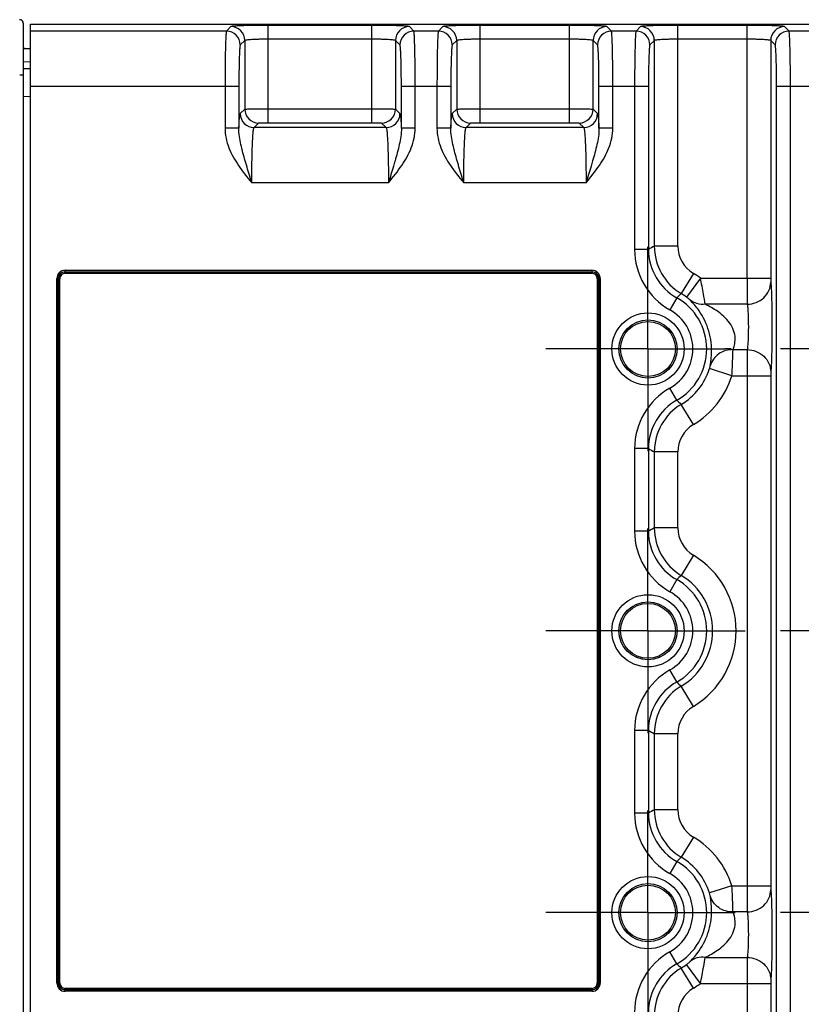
# Model space of a CAD drawing. Header units: inches. Extents: x 0 to 34, y 0 to 22.
# Tile 70 of 133: x 12.5 to 14.7, y 3.9 to 6.6. Entities that reach past the tile are written whole.
import ezdxf

# ---------------------------------------------------------------- set-up
doc = ezdxf.new("R2010")
doc.units = ezdxf.units.IN
doc.header["$LTSCALE"] = 1.87
doc.header["$MEASUREMENT"] = 0
doc.linetypes.add('CENTER', pattern=[0.6, 0.375, -0.075, 0.075, -0.075])
doc.layers.get('0').update_dxf_attribs({"linetype": 'CONTINUOUS'})
doc.layers.add('02___PRT_ALL_AXES', color=7, linetype='CONTINUOUS')
doc.layers.add('DIMENSIONS', color=7, linetype='CONTINUOUS')
doc.styles.get("Standard").update_dxf_attribs({"font": 'txt', "width": 0.8})
doc.dimstyles.new('DIMSTYLE_2', dxfattribs={"dimtxt": 0.125, "dimasz": 0.18, "dimexe": 0.125, "dimexo": 0.0625, "dimgap": 0.0625, "dimtad": 0, "dimtih": 1, "dimtoh": 1, "dimzin": 4, "dimdsep": 46, "dimtxsty": 'STANDARD', "dimblk": '_FILLED', "dimblk1": '_FILLED', "dimblk2": '_FILLED', "dimcen": 0.09, "dimadec": 0, "dimazin": 0, "dimtp": 0.01, "dimtm": 0.01, "dimtfac": 1, "dimtofl": 0, "dimtmove": 0, "dimatfit": 3, "dimldrblk": '_FILLED', "dimfxl": 1, "dimtolj": 1, "dimtzin": 4, "dimarcsym": 0})

# ---------------------------------------------------------------- blocks, each defined once
blk = doc.blocks.new('_FILLED')
at = {"color": 0, "linetype": 'BYBLOCK'}
blk.add_solid([(0, 0), (-1, 0.174), (-1, -0.174)], dxfattribs=at)
blk = doc.blocks.new('*D14')
at = {"layer": 'DIMENSIONS', "color": 2, "linetype": 'CONTINUOUS'}
for p, q in [((11.3967, 4.6922), (11.3967, 0.8057)), ((24.3428, 3.2182), (24.3428, 0.8057)), ((11.3967, 0.9307), (17.1448, 0.9307)), ((24.3428, 0.9307), (18.5948, 0.9307))]:
    blk.add_line(p, q, dxfattribs=at)
at = {"layer": 'DIMENSIONS', "color": 2, "linetype": 'CONTINUOUS', "xscale": 0.18, "yscale": 0.18, "zscale": 0.18, "rotation": 180}
blk.add_blockref('_FILLED', (11.3967, 0.9307), dxfattribs=at)
at = {"layer": 'DIMENSIONS', "color": 2, "linetype": 'CONTINUOUS', "xscale": 0.18, "yscale": 0.18, "zscale": 0.18}
blk.add_blockref('_FILLED', (24.3428, 0.9307), dxfattribs=at)
at = {"layer": 'DIMENSIONS', "color": 2, "linetype": 'CONTINUOUS', "insert": (17.8698, 0.9932), "char_height": 0.125, "width": 1.325, "attachment_point": 2, "line_spacing_factor": 0.9}
blk.add_mtext('12.95{\\Ftxt.shx;\\W1.000000;\\H0.125000; }[328.8]', dxfattribs=at)

msp = doc.modelspace()

# ---------------------------------------------------------------- linework, layer by layer
at = {"color": 7, "linetype": 'CONTINUOUS'}
for p, q in [((12.5345, 6.64), (12.5345, 3.1914)), ((12.5547, 3.1931), (12.5547, 6.6373)), ((12.5547, 6.6373), (24.2326, 6.6373)), ((13.1239, 6.6302), (13.1112, 6.6175)), ((13.2301, 6.3575), (13.2301, 6.6338)), ((13.5242, 6.6338), (13.2301, 6.6338)), ((13.5242, 6.3575), (13.5242, 6.6338)), ((13.6432, 6.6175), (13.6305, 6.6302)), ((13.7257, 6.6302), (13.7129, 6.6175)), ((13.8319, 6.3575), (13.8319, 6.6338)), ((14.0853, 6.6338), (13.8319, 6.6338)), ((14.0853, 6.3575), (14.0853, 6.6338)), ((14.2042, 6.6175), (14.1915, 6.6302)), ((14.2867, 6.6302), (14.274, 6.6175)), ((14.3929, 6.0074), (14.3929, 6.6338)), ((14.5894, 6.6338), (14.3929, 6.6338)), ((14.5894, 5.9164), (14.5894, 6.6338)), ((14.7084, 6.6175), (14.6957, 6.6302)), ((13.1112, 6.6175), (12.5547, 6.6175)), ((13.7129, 6.6175), (13.6432, 6.6175)), ((14.274, 6.6175), (14.2042, 6.6175)), ((14.7781, 6.6175), (14.7084, 6.6175)), ((13.1633, 6.5909), (13.1505, 6.5781)), ((13.1633, 6.5909), (13.1633, 6.3959)), ((13.5242, 6.5945), (13.2301, 6.5945)), ((13.5911, 6.5909), (13.5911, 6.3959)), ((13.6039, 6.5781), (13.5911, 6.5909)), ((13.765, 6.5909), (13.7523, 6.5781)), ((13.765, 6.5909), (13.765, 6.3959)), ((14.0853, 6.5945), (13.8319, 6.5945)), ((14.1522, 6.3959), (14.1522, 6.5909)), ((14.1649, 6.5781), (14.1522, 6.5909)), ((14.3261, 6.5909), (14.3133, 6.5781)), ((14.3261, 6.0074), (14.3261, 6.5909)), ((14.5894, 6.5945), (14.3929, 6.5945)), ((14.6563, 6.5909), (14.6563, 5.9164)), ((14.6691, 6.5781), (14.6563, 6.5909)), ((12.5345, 6.5677), (12.5547, 6.5677)), ((12.5345, 6.5312), (12.5547, 6.5306)), ((12.5345, 6.4924), (12.5243, 6.4924)), ((12.5345, 6.5115), (12.5547, 6.511)), ((13.1465, 6.4601), (12.5547, 6.4601)), ((13.1072, 6.4601), (13.1072, 6.3419)), ((13.1465, 6.4601), (13.1465, 6.3418)), ((13.6079, 6.3418), (13.6079, 6.4601)), ((13.7483, 6.4601), (13.6079, 6.4601)), ((13.6472, 6.3418), (13.6472, 6.4601)), ((13.709, 6.4601), (13.709, 6.3419)), ((13.7483, 6.4601), (13.7483, 6.3418)), ((14.1689, 6.3418), (14.1689, 6.4601)), ((14.3093, 6.4601), (14.1689, 6.4601)), ((14.2082, 6.3418), (14.2082, 6.4601)), ((14.27, 6.4601), (14.27, 5.9977)), ((14.3093, 6.4601), (14.3093, 5.9977)), ((14.673, 3.3703), (14.673, 6.4601)), ((14.8135, 6.4601), (14.673, 6.4601)), ((14.7124, 3.3703), (14.7124, 6.4601)), ((12.5345, 6.4328), (12.5547, 6.4322)), ((13.1505, 6.3832), (13.1633, 6.3959)), ((13.2301, 6.3969), (13.5242, 6.3969)), ((13.5911, 6.3959), (13.6039, 6.3832)), ((13.7523, 6.3832), (13.765, 6.3959)), ((13.8319, 6.3969), (14.0853, 6.3969)), ((14.1522, 6.3959), (14.1649, 6.3832)), ((13.1899, 6.3439), (13.2026, 6.3566)), ((13.2301, 6.3575), (13.5242, 6.3575)), ((13.5518, 6.3566), (13.5645, 6.3439)), ((13.7916, 6.3439), (13.8044, 6.3566)), ((13.8319, 6.3575), (14.0853, 6.3575)), ((14.1128, 6.3566), (14.1256, 6.3439)), ((13.1465, 6.3418), (13.1072, 6.3418)), ((13.5645, 6.3439), (13.1899, 6.3439)), ((13.6472, 6.3418), (13.6079, 6.3418)), ((13.7483, 6.3418), (13.709, 6.3418)), ((14.1256, 6.3439), (13.7916, 6.3439)), ((14.2082, 6.3418), (14.1689, 6.3418)), ((13.5712, 6.1865), (13.1832, 6.1865)), ((14.1322, 6.1865), (13.785, 6.1865)), ((14.3093, 5.9977), (14.27, 5.9977)), ((14.3929, 6.0074), (14.3261, 6.0074)), ((12.6533, 5.9346), (12.6533, 5.9385)), ((12.6533, 5.9385), (14.1489, 5.9385)), ((12.6533, 5.9346), (12.6539, 5.934)), ((12.6533, 5.9346), (14.1489, 5.9346)), ((12.6539, 5.9301), (12.6539, 5.934)), ((12.6539, 5.934), (14.1483, 5.934)), ((12.6539, 5.9301), (14.1483, 5.9301)), ((14.1489, 5.9346), (14.1483, 5.934)), ((14.1483, 5.934), (14.1483, 5.9301)), ((14.1489, 5.9385), (14.1489, 5.9346)), ((14.4369, 5.9298), (14.4024, 5.8724)), ((12.6298, 3.9154), (12.6298, 5.915)), ((12.6298, 5.915), (12.6337, 5.915)), ((12.6337, 3.9154), (12.6337, 5.915)), ((12.6337, 5.915), (12.6343, 5.9144)), ((12.6343, 3.916), (12.6343, 5.9144)), ((12.6343, 5.9144), (12.6382, 5.9144)), ((12.6382, 3.916), (12.6382, 5.9144)), ((14.164, 5.9144), (14.164, 3.916)), ((14.164, 5.9144), (14.1679, 5.9144)), ((14.1685, 5.915), (14.1679, 5.9144)), ((14.1679, 5.9144), (14.1679, 3.916)), ((14.1685, 5.915), (14.1685, 3.9154)), ((14.1685, 5.915), (14.1724, 5.915)), ((14.1724, 5.915), (14.1724, 3.9154)), ((14.4569, 5.9164), (14.4171, 5.8626)), ((14.4569, 5.9164), (14.6563, 5.9164)), ((14.3896, 5.8605), (14.3704, 5.8262)), ((14.5897, 5.8421), (14.4704, 5.8421)), ((14.5494, 5.7133), (14.5897, 5.7133)), ((14.5897, 5.7133), (14.5894, 5.639)), ((14.5464, 5.639), (14.4827, 5.6594)), ((14.6566, 5.6501), (14.6563, 5.639)), ((14.5464, 5.639), (14.6563, 5.639)), ((14.5894, 5.639), (14.5894, 4.1914)), ((14.6563, 5.639), (14.6563, 4.1914)), ((14.3896, 5.5699), (14.3704, 5.6042)), ((14.4369, 5.5006), (14.4024, 5.558)), ((14.27, 5.4326), (14.27, 5.1977)), ((14.3093, 5.4326), (14.27, 5.4326)), ((14.3093, 5.4326), (14.3093, 5.1977)), ((14.3261, 5.2074), (14.3261, 5.423)), ((14.3929, 5.423), (14.3261, 5.423)), ((14.3929, 5.2074), (14.3929, 5.423)), ((14.3929, 5.2074), (14.3261, 5.2074)), ((14.3093, 5.1977), (14.27, 5.1977)), ((14.4369, 5.1298), (14.4024, 5.0724)), ((14.3896, 5.0605), (14.3704, 5.0262)), ((14.3896, 4.7699), (14.3704, 4.8042)), ((14.4369, 4.7006), (14.4024, 4.758)), ((14.27, 4.6326), (14.27, 4.3977)), ((14.3093, 4.6326), (14.27, 4.6326)), ((14.3093, 4.6326), (14.3093, 4.3977)), ((14.3261, 4.4074), (14.3261, 4.623)), ((14.3929, 4.623), (14.3261, 4.623)), ((14.3929, 4.4074), (14.3929, 4.623)), ((14.3093, 4.3977), (14.27, 4.3977)), ((14.3929, 4.4074), (14.3261, 4.4074)), ((14.4369, 4.3298), (14.4024, 4.2724)), ((14.3896, 4.2605), (14.3704, 4.2262)), ((14.5464, 4.1914), (14.4827, 4.171)), ((14.5464, 4.1914), (14.6563, 4.1914)), ((14.5897, 4.1171), (14.5494, 4.1171)), ((14.3896, 3.9699), (14.3704, 4.0042)), ((14.4704, 3.9883), (14.5897, 3.9883)), ((14.5897, 3.9883), (14.5894, 3.914)), ((14.4369, 3.9006), (14.4024, 3.958)), ((14.4569, 3.914), (14.4171, 3.9678)), ((12.6337, 3.9154), (12.6298, 3.9154)), ((12.6337, 3.9154), (12.6343, 3.916)), ((12.6382, 3.916), (12.6343, 3.916)), ((14.1679, 3.916), (14.164, 3.916)), ((14.1685, 3.9154), (14.1679, 3.916)), ((14.1724, 3.9154), (14.1685, 3.9154)), ((14.4569, 3.914), (14.6563, 3.914)), ((14.5894, 3.914), (14.5894, 3.1966)), ((14.6566, 3.9251), (14.6563, 3.914)), ((14.6563, 3.914), (14.6563, 3.2395)), ((12.6533, 3.8958), (12.6539, 3.8964)), ((12.6533, 3.8919), (12.6533, 3.8958)), ((14.1489, 3.8958), (12.6533, 3.8958)), ((14.1489, 3.8919), (12.6533, 3.8919)), ((12.6539, 3.8964), (12.6539, 3.9003)), ((14.1483, 3.9003), (12.6539, 3.9003)), ((14.1483, 3.8964), (12.6539, 3.8964)), ((14.1483, 3.9003), (14.1483, 3.8964)), ((14.1489, 3.8958), (14.1483, 3.8964)), ((14.1489, 3.8958), (14.1489, 3.8919))]:
    msp.add_line(p, q, dxfattribs=at)
for centre, radius in [((14.308, 5.7152), 0.1025), ((14.308, 5.7152), 0.0824), ((14.308, 5.7152), 0.0779), ((14.308, 4.9152), 0.1025), ((14.308, 4.9152), 0.0824), ((14.308, 4.9152), 0.0779), ((14.308, 4.1152), 0.1025), ((14.308, 4.1152), 0.0824), ((14.308, 4.1152), 0.0779)]:
    msp.add_circle(centre, radius, dxfattribs=at)
for centre, radius, start, end in [((12.5247, 6.64), 0.00984, 360, 95.2162), ((12.5247, 6.64), 0.00984, 0.0145, 91.9995), ((13.1239, 6.5908), 0.0394, 0.0842, 89.9158), ((13.6305, 6.5908), 0.0394, 90.0842, 179.9158), ((13.7256, 6.5908), 0.0394, 0.0842, 89.9158), ((14.1916, 6.5908), 0.0394, 90.0842, 179.9158), ((14.2866, 6.5908), 0.0394, 0.0842, 89.9158), ((14.6957, 6.5908), 0.0394, 90.0842, 179.9158), ((13.1111, 6.5781), 0.0394, 0.0842, 89.9158), ((13.6433, 6.5781), 0.0394, 90.0842, 179.9158), ((13.7129, 6.5781), 0.0394, 0.0842, 89.9158), ((14.2043, 6.5781), 0.0394, 90.0842, 179.9158), ((14.2739, 6.5781), 0.0394, 0.0842, 89.9158), ((14.7085, 6.5781), 0.0394, 90.0842, 179.9158), ((12.5414, 6.5756), 0.00787, 207.3556, 269.9989), ((13.1899, 6.3833), 0.0394, 180.0842, 269.9158), ((13.2027, 6.396), 0.0394, 180.0842, 269.9158), ((13.5517, 6.396), 0.0394, 270.0842, 359.9158), ((13.5645, 6.3833), 0.0394, 270.0842, 359.9158), ((13.7917, 6.3833), 0.0394, 180.0842, 269.9158), ((13.8044, 6.396), 0.0394, 180.0842, 269.9158), ((14.1128, 6.396), 0.0394, 270.0842, 359.9158), ((14.1255, 6.3833), 0.0394, 270.0842, 359.9158), ((14.4667, 5.9977), 0.1967, 179.9999, 240.6759), ((14.9822, 4.8476), 1.3325, 119.4974, 120.327), ((14.4667, 5.9977), 0.1573, 179.9862, 240.6943), ((14.4835, 6.0074), 0.1575, 180.0164, 239.0002), ((14.4834, 6.0074), 0.0905, 180.0021, 239.0145), ((12.6539, 5.9144), 0.0196, 90.033, 179.967), ((14.1483, 5.9144), 0.0196, 0.033, 89.967), ((14.308, 5.7152), 0.2503, 53.5019, 59.0166), ((14.7659, 5.4702), 0.5421, 132.107, 133.9533), ((14.308, 5.7152), 0.1834, 53.5019, 59.0166), ((14.308, 5.7152), 0.1667, 299.3294, 60.6706), ((14.308, 5.7152), 0.1273, 299.3242, 60.6758), ((14.308, 5.7152), 0.1834, 300.9834, 342.2742), ((14.308, 5.7152), 0.2503, 300.9834, 342.2742), ((14.4667, 5.4326), 0.1967, 119.3241, 180.0001), ((14.4667, 5.4327), 0.1573, 119.3057, 180.0136), ((14.7659, 5.9602), 0.5421, 226.0473, 227.8936), ((14.4835, 5.423), 0.1575, 120.9998, 179.9836), ((14.4834, 5.423), 0.0905, 120.9855, 179.9979), ((14.9822, 6.5828), 1.3326, 239.6717, 240.5013), ((14.9822, 4.0476), 1.3325, 119.4974, 120.327), ((14.4835, 5.2074), 0.1575, 180.0164, 239.0002), ((14.4834, 5.2074), 0.0905, 180.0021, 239.0145), ((14.4667, 5.1977), 0.1967, 179.9999, 240.6759), ((14.4667, 5.1977), 0.1573, 179.9862, 240.6943), ((14.308, 4.9152), 0.2503, 300.9834, 59.0166), ((14.7659, 4.6702), 0.5421, 132.107, 133.9533), ((14.308, 4.9152), 0.1667, 299.3293, 60.6706), ((14.308, 4.9152), 0.1834, 300.9834, 59.0166), ((14.308, 4.9152), 0.1273, 299.3242, 60.6758), ((14.4667, 4.6326), 0.1967, 119.3241, 180.0001), ((14.4667, 4.6327), 0.1573, 119.3057, 180.0136), ((14.4835, 4.623), 0.1575, 120.9998, 179.9836), ((14.7659, 5.1602), 0.5421, 226.0474, 227.8937), ((14.4834, 4.623), 0.0905, 120.9855, 179.9979), ((14.9822, 5.7828), 1.3326, 239.6717, 240.5013), ((14.4667, 4.3977), 0.1967, 179.9999, 240.6759), ((14.9822, 3.2476), 1.3325, 119.4974, 120.327), ((14.4667, 4.3977), 0.1573, 179.9862, 240.6943), ((14.4835, 4.4074), 0.1575, 180.0164, 239.0002), ((14.4834, 4.4074), 0.0905, 180.0021, 239.0145), ((14.308, 4.1152), 0.2503, 17.7258, 59.0166), ((14.7659, 3.8702), 0.5421, 132.107, 133.9533), ((14.308, 4.1152), 0.1667, 299.3293, 60.6706), ((14.308, 4.1152), 0.1834, 17.7258, 59.0166), ((14.308, 4.1152), 0.1273, 299.3242, 60.6758), ((14.4667, 3.8327), 0.1967, 119.3241, 180.0001), ((14.4667, 3.8327), 0.1573, 119.3057, 180.0136), ((14.7659, 4.3602), 0.5421, 226.0474, 227.8937), ((14.4835, 3.823), 0.1575, 120.9998, 179.9836), ((14.308, 4.1152), 0.1834, 300.9834, 306.4981), ((12.6539, 3.916), 0.0196, 180.033, 269.967), ((14.1483, 3.916), 0.0196, 270.033, 359.967), ((14.308, 4.1152), 0.2503, 300.9834, 306.4981), ((14.4834, 3.823), 0.0905, 120.9855, 179.9979)]:
    msp.add_arc(centre, radius, start, end, dxfattribs=at)
for points, knots in [([(13.2301, 6.6338), (13.2169, 6.6338), (13.1976, 6.6337), (13.173, 6.6332), (13.1572, 6.6328), (13.1441, 6.6323), (13.1351, 6.6318), (13.1297, 6.6313), (13.1269, 6.631), (13.1251, 6.6307), (13.1241, 6.6304), (13.1239, 6.6302)], [0, 0, 0, 0, 0.374122, 0.54397, 0.693878, 0.818356, 0.91286, 0.947756, 0.973994, 0.99138, 1, 1, 1, 1]), ([(13.6305, 6.6302), (13.6303, 6.6304), (13.6293, 6.6307), (13.6275, 6.631), (13.6247, 6.6313), (13.6193, 6.6318), (13.6103, 6.6323), (13.5972, 6.6328), (13.5814, 6.6332), (13.5568, 6.6337), (13.5375, 6.6338), (13.5242, 6.6338)], [0, 0, 0, 0, 0.008597, 0.025964, 0.052179, 0.087061, 0.18149, 0.305911, 0.455827, 0.625676, 1, 1, 1, 1]), ([(13.8319, 6.6338), (13.8186, 6.6338), (13.7994, 6.6337), (13.7747, 6.6332), (13.759, 6.6328), (13.7459, 6.6323), (13.7369, 6.6318), (13.7314, 6.6313), (13.7286, 6.631), (13.7269, 6.6307), (13.7259, 6.6304), (13.7257, 6.6302)], [0, 0, 0, 0, 0.374122, 0.54397, 0.693878, 0.818356, 0.91286, 0.947756, 0.973994, 0.99138, 1, 1, 1, 1]), ([(14.1915, 6.6302), (14.1913, 6.6304), (14.1903, 6.6307), (14.1886, 6.631), (14.1858, 6.6313), (14.1803, 6.6318), (14.1713, 6.6323), (14.1582, 6.6328), (14.1425, 6.6332), (14.1179, 6.6337), (14.0985, 6.6338), (14.0853, 6.6338)], [0, 0, 0, 0, 0.008601, 0.025965, 0.052176, 0.087056, 0.181487, 0.305912, 0.455831, 0.62568, 1, 1, 1, 1]), ([(14.3929, 6.6338), (14.3797, 6.6338), (14.3604, 6.6337), (14.3358, 6.6332), (14.32, 6.6328), (14.3069, 6.6323), (14.2979, 6.6318), (14.2925, 6.6313), (14.2897, 6.631), (14.2879, 6.6307), (14.2869, 6.6304), (14.2867, 6.6302)], [0, 0, 0, 0, 0.374119, 0.543968, 0.693877, 0.818356, 0.912859, 0.947756, 0.973996, 0.991383, 1, 1, 1, 1]), ([(14.6957, 6.6302), (14.6955, 6.6304), (14.6945, 6.6307), (14.6927, 6.631), (14.6899, 6.6313), (14.6844, 6.6318), (14.6754, 6.6323), (14.6624, 6.6328), (14.6466, 6.6332), (14.622, 6.6337), (14.6027, 6.6338), (14.5894, 6.6338)], [0, 0, 0, 0, 0.008597, 0.025964, 0.052179, 0.087061, 0.18149, 0.305911, 0.455827, 0.625676, 1, 1, 1, 1]), ([(13.1112, 6.6175), (13.1109, 6.6171), (13.1107, 6.6157), (13.1103, 6.6131), (13.11, 6.609), (13.1094, 6.6008), (13.1089, 6.5875), (13.1083, 6.5682), (13.1078, 6.5448), (13.1073, 6.5084), (13.1072, 6.4798), (13.1072, 6.4601)], [0, 0, 0, 0, 0.008329, 0.02557, 0.051712, 0.086556, 0.180988, 0.305477, 0.455483, 0.625443, 1, 1, 1, 1]), ([(13.6472, 6.4601), (13.6472, 6.4798), (13.6471, 6.5084), (13.6466, 6.5448), (13.6461, 6.5682), (13.6455, 6.5875), (13.645, 6.6008), (13.6444, 6.609), (13.6441, 6.6131), (13.6437, 6.6157), (13.6435, 6.6171), (13.6432, 6.6175)], [0, 0, 0, 0, 0.374557, 0.544517, 0.694523, 0.819012, 0.913444, 0.948288, 0.97443, 0.991671, 1, 1, 1, 1]), ([(13.7129, 6.6175), (13.7127, 6.6171), (13.7125, 6.6157), (13.7121, 6.6131), (13.7117, 6.609), (13.7112, 6.6008), (13.7106, 6.5875), (13.71, 6.5682), (13.7096, 6.5448), (13.7091, 6.5084), (13.709, 6.4798), (13.709, 6.4601)], [0, 0, 0, 0, 0.008329, 0.02557, 0.051712, 0.086556, 0.180988, 0.305477, 0.455483, 0.625443, 1, 1, 1, 1]), ([(14.2082, 6.4601), (14.2082, 6.4798), (14.2081, 6.5084), (14.2076, 6.5448), (14.2071, 6.5682), (14.2066, 6.5875), (14.206, 6.6008), (14.2055, 6.609), (14.2051, 6.6131), (14.2047, 6.6157), (14.2045, 6.6171), (14.2042, 6.6175)], [0, 0, 0, 0, 0.374557, 0.544517, 0.694523, 0.819012, 0.913444, 0.948288, 0.97443, 0.991671, 1, 1, 1, 1]), ([(14.274, 6.6175), (14.2737, 6.6171), (14.2735, 6.6157), (14.2731, 6.6131), (14.2728, 6.609), (14.2722, 6.6008), (14.2717, 6.5875), (14.2711, 6.5682), (14.2706, 6.5448), (14.2701, 6.5084), (14.27, 6.4798), (14.27, 6.4601)], [0, 0, 0, 0, 0.008329, 0.02557, 0.051712, 0.086556, 0.180988, 0.305477, 0.455483, 0.625443, 1, 1, 1, 1]), ([(14.7124, 6.4601), (14.7124, 6.4798), (14.7123, 6.5084), (14.7118, 6.5448), (14.7113, 6.5682), (14.7107, 6.5875), (14.7102, 6.6008), (14.7096, 6.609), (14.7093, 6.6131), (14.7089, 6.6157), (14.7087, 6.6171), (14.7084, 6.6175)], [0, 0, 0, 0, 0.374557, 0.544517, 0.694523, 0.819012, 0.913444, 0.948288, 0.97443, 0.991671, 1, 1, 1, 1]), ([(13.1505, 6.5781), (13.1503, 6.5779), (13.15, 6.5768), (13.1496, 6.5749), (13.1493, 6.5718), (13.1488, 6.5657), (13.1482, 6.5557), (13.1476, 6.5411), (13.1472, 6.5236), (13.1467, 6.4963), (13.1465, 6.4748), (13.1465, 6.4601)], [0, 0, 0, 0, 0.008604, 0.025967, 0.052176, 0.087054, 0.181481, 0.305903, 0.455824, 0.625684, 1, 1, 1, 1]), ([(13.2301, 6.5945), (13.2218, 6.5945), (13.2096, 6.5943), (13.1941, 6.5939), (13.1842, 6.5935), (13.176, 6.5929), (13.1696, 6.5924), (13.1659, 6.5917), (13.1636, 6.5914), (13.1633, 6.5909)], [0, 0, 0, 0, 0.373457, 0.543002, 0.692656, 0.816976, 0.91149, 0.972936, 1, 1, 1, 1]), ([(13.5911, 6.5909), (13.5908, 6.5914), (13.5885, 6.5917), (13.5848, 6.5924), (13.5784, 6.5929), (13.5702, 6.5935), (13.5603, 6.5939), (13.5448, 6.5943), (13.5326, 6.5945), (13.5242, 6.5945)], [0, 0, 0, 0, 0.027052, 0.088466, 0.182908, 0.307182, 0.456838, 0.626375, 1, 1, 1, 1]), ([(13.6079, 6.4601), (13.6079, 6.4748), (13.6077, 6.4963), (13.6072, 6.5236), (13.6068, 6.5411), (13.6062, 6.5557), (13.6056, 6.5657), (13.6051, 6.5718), (13.6047, 6.5749), (13.6044, 6.5768), (13.6041, 6.5779), (13.6039, 6.5781)], [0, 0, 0, 0, 0.374316, 0.544176, 0.694097, 0.818519, 0.912946, 0.947824, 0.974033, 0.991396, 1, 1, 1, 1]), ([(13.7523, 6.5781), (13.752, 6.5779), (13.7518, 6.5768), (13.7514, 6.5749), (13.7511, 6.5718), (13.7505, 6.5657), (13.75, 6.5557), (13.7494, 6.5411), (13.7489, 6.5236), (13.7484, 6.4963), (13.7483, 6.4748), (13.7483, 6.4601)], [0, 0, 0, 0, 0.008604, 0.025967, 0.052176, 0.087054, 0.181481, 0.305903, 0.455824, 0.625684, 1, 1, 1, 1]), ([(13.8319, 6.5945), (13.8236, 6.5945), (13.8114, 6.5943), (13.7959, 6.5939), (13.786, 6.5935), (13.7778, 6.5929), (13.7714, 6.5924), (13.7676, 6.5917), (13.7654, 6.5914), (13.765, 6.5909)], [0, 0, 0, 0, 0.373457, 0.543002, 0.692656, 0.816976, 0.91149, 0.972936, 1, 1, 1, 1]), ([(14.1522, 6.5909), (14.1518, 6.5914), (14.1496, 6.5917), (14.1458, 6.5924), (14.1394, 6.5929), (14.1312, 6.5935), (14.1213, 6.5939), (14.1058, 6.5943), (14.0936, 6.5945), (14.0853, 6.5945)], [0, 0, 0, 0, 0.027094, 0.088542, 0.182996, 0.307268, 0.45691, 0.626425, 1, 1, 1, 1]), ([(14.1689, 6.4601), (14.1689, 6.4748), (14.1687, 6.4963), (14.1683, 6.5236), (14.1678, 6.5411), (14.1672, 6.5557), (14.1667, 6.5657), (14.1661, 6.5718), (14.1658, 6.5749), (14.1654, 6.5768), (14.1651, 6.5779), (14.1649, 6.5781)], [0, 0, 0, 0, 0.374316, 0.544176, 0.694097, 0.818519, 0.912946, 0.947824, 0.974033, 0.991396, 1, 1, 1, 1]), ([(14.3133, 6.5781), (14.3131, 6.5779), (14.3128, 6.5768), (14.3124, 6.5749), (14.3121, 6.5718), (14.3116, 6.5657), (14.311, 6.5557), (14.3104, 6.5411), (14.3099, 6.5236), (14.3095, 6.4963), (14.3093, 6.4748), (14.3093, 6.4601)], [0, 0, 0, 0, 0.008604, 0.025967, 0.052176, 0.087054, 0.181481, 0.305903, 0.455824, 0.625684, 1, 1, 1, 1]), ([(14.3929, 6.5945), (14.3846, 6.5945), (14.3724, 6.5943), (14.3569, 6.5939), (14.347, 6.5935), (14.3388, 6.5929), (14.3324, 6.5924), (14.3287, 6.5917), (14.3264, 6.5914), (14.3261, 6.5909)], [0, 0, 0, 0, 0.373447, 0.54299, 0.692643, 0.816964, 0.91148, 0.97293, 1, 1, 1, 1]), ([(14.6563, 6.5909), (14.656, 6.5914), (14.6537, 6.5917), (14.6499, 6.5924), (14.6436, 6.5929), (14.6354, 6.5935), (14.6254, 6.5939), (14.61, 6.5943), (14.5978, 6.5945), (14.5894, 6.5945)], [0, 0, 0, 0, 0.027052, 0.088466, 0.182908, 0.307182, 0.456838, 0.626375, 1, 1, 1, 1]), ([(14.673, 6.4601), (14.673, 6.4748), (14.6729, 6.4963), (14.6724, 6.5236), (14.672, 6.5411), (14.6714, 6.5557), (14.6708, 6.5657), (14.6703, 6.5718), (14.6699, 6.5749), (14.6695, 6.5768), (14.6693, 6.5779), (14.6691, 6.5781)], [0, 0, 0, 0, 0.374316, 0.544176, 0.694097, 0.818519, 0.912946, 0.947824, 0.974033, 0.991396, 1, 1, 1, 1]), ([(13.1465, 6.3418), (13.1468, 6.3475), (13.1473, 6.3574), (13.1481, 6.3689), (13.1489, 6.3758), (13.1493, 6.3794), (13.1498, 6.3817), (13.1502, 6.3829), (13.1505, 6.3832)], [0, 0, 0, 0, 0.40729, 0.713913, 0.826904, 0.912248, 0.969742, 1, 1, 1, 1]), ([(13.1633, 6.3959), (13.1638, 6.3962), (13.1658, 6.3961), (13.1697, 6.3964), (13.176, 6.3965), (13.1842, 6.3966), (13.1941, 6.3967), (13.2096, 6.3968), (13.2218, 6.3969), (13.2301, 6.3969)], [0, 0, 0, 0, 0.025178, 0.086088, 0.180525, 0.305098, 0.455137, 0.625205, 1, 1, 1, 1]), ([(13.5242, 6.3969), (13.5326, 6.3969), (13.5448, 6.3968), (13.5603, 6.3967), (13.5702, 6.3966), (13.5784, 6.3965), (13.5847, 6.3964), (13.5886, 6.3961), (13.5906, 6.3962), (13.5911, 6.3959)], [0, 0, 0, 0, 0.374787, 0.544852, 0.694889, 0.819464, 0.913907, 0.974805, 1, 1, 1, 1]), ([(13.6039, 6.3832), (13.6042, 6.3829), (13.6045, 6.3817), (13.6051, 6.3794), (13.6055, 6.3758), (13.6063, 6.3689), (13.6071, 6.3574), (13.6076, 6.3475), (13.6079, 6.3418)], [0, 0, 0, 0, 0.030252, 0.08773, 0.173027, 0.28595, 0.592609, 1, 1, 1, 1]), ([(13.7483, 6.3418), (13.7486, 6.3475), (13.7491, 6.3574), (13.7499, 6.3689), (13.7506, 6.3758), (13.7511, 6.3794), (13.7516, 6.3817), (13.752, 6.3829), (13.7523, 6.3832)], [0, 0, 0, 0, 0.40729, 0.713913, 0.826904, 0.912248, 0.969742, 1, 1, 1, 1]), ([(13.765, 6.3959), (13.7655, 6.3962), (13.7675, 6.3961), (13.7715, 6.3964), (13.7778, 6.3965), (13.786, 6.3966), (13.7959, 6.3967), (13.8114, 6.3968), (13.8236, 6.3969), (13.8319, 6.3969)], [0, 0, 0, 0, 0.025178, 0.086088, 0.180525, 0.305098, 0.455137, 0.625205, 1, 1, 1, 1]), ([(14.0853, 6.3969), (14.0936, 6.3969), (14.1058, 6.3968), (14.1213, 6.3967), (14.1312, 6.3966), (14.1394, 6.3965), (14.1457, 6.3964), (14.1496, 6.3961), (14.1516, 6.3962), (14.1522, 6.3959)], [0, 0, 0, 0, 0.374795, 0.544863, 0.694902, 0.819475, 0.913912, 0.974822, 1, 1, 1, 1]), ([(14.1649, 6.3832), (14.1652, 6.3829), (14.1656, 6.3817), (14.1661, 6.3794), (14.1666, 6.3758), (14.1673, 6.3689), (14.1681, 6.3574), (14.1686, 6.3475), (14.1689, 6.3418)], [0, 0, 0, 0, 0.030252, 0.087731, 0.173029, 0.285954, 0.592611, 1, 1, 1, 1]), ([(13.2026, 6.3566), (13.2028, 6.3568), (13.2037, 6.3568), (13.2052, 6.357), (13.2079, 6.3571), (13.2128, 6.3573), (13.2203, 6.3575), (13.2267, 6.3575), (13.2301, 6.3575)], [0, 0, 0, 0, 0.025832, 0.086952, 0.181403, 0.305868, 0.625603, 1, 1, 1, 1]), ([(13.5242, 6.3575), (13.5277, 6.3575), (13.5341, 6.3575), (13.5416, 6.3573), (13.5465, 6.3571), (13.5491, 6.357), (13.5507, 6.3568), (13.5516, 6.3568), (13.5518, 6.3566)], [0, 0, 0, 0, 0.374369, 0.694119, 0.818612, 0.91307, 0.974144, 1, 1, 1, 1]), ([(13.8044, 6.3566), (13.8045, 6.3568), (13.8054, 6.3568), (13.807, 6.357), (13.8096, 6.3571), (13.8146, 6.3573), (13.8221, 6.3575), (13.8285, 6.3575), (13.8319, 6.3575)], [0, 0, 0, 0, 0.025832, 0.086952, 0.181403, 0.305868, 0.625603, 1, 1, 1, 1]), ([(14.0853, 6.3575), (14.0887, 6.3575), (14.0951, 6.3575), (14.1026, 6.3573), (14.1076, 6.3571), (14.1102, 6.357), (14.1117, 6.3568), (14.1126, 6.3568), (14.1128, 6.3566)], [0, 0, 0, 0, 0.374397, 0.694132, 0.818597, 0.913048, 0.974168, 1, 1, 1, 1]), ([(13.1072, 6.3419), (13.1072, 6.323), (13.1158, 6.2851), (13.1346, 6.252), (13.1452, 6.2363)], [0, 0, 0, 0, 0.499261, 1, 1, 1, 1]), ([(13.1645, 6.2493), (13.1601, 6.2646), (13.1517, 6.2949), (13.1463, 6.3263), (13.1465, 6.3418)], [0, 0, 0, 0, 0.505259, 1, 1, 1, 1]), ([(13.1832, 6.1865), (13.1832, 6.2061), (13.1834, 6.2347), (13.1843, 6.2712), (13.185, 6.2946), (13.186, 6.3139), (13.1869, 6.3272), (13.1878, 6.3354), (13.1884, 6.3395), (13.189, 6.3421), (13.1895, 6.3436), (13.1899, 6.3439)], [0, 0, 0, 0, 0.374004, 0.543736, 0.69356, 0.817932, 0.91236, 0.947269, 0.973542, 0.991048, 1, 1, 1, 1]), ([(13.5645, 6.3439), (13.5649, 6.3436), (13.5653, 6.3421), (13.566, 6.3395), (13.5666, 6.3354), (13.5674, 6.3272), (13.5684, 6.3139), (13.5693, 6.2946), (13.5701, 6.2712), (13.5709, 6.2347), (13.5712, 6.2061), (13.5712, 6.1865)], [0, 0, 0, 0, 0.008953, 0.026459, 0.052732, 0.087644, 0.182075, 0.306449, 0.456261, 0.62598, 1, 1, 1, 1]), ([(13.6079, 6.3418), (13.608, 6.3263), (13.6027, 6.2949), (13.5943, 6.2646), (13.5899, 6.2493)], [0, 0, 0, 0, 0.494719, 1, 1, 1, 1]), ([(13.6092, 6.2363), (13.6198, 6.252), (13.6386, 6.2851), (13.6472, 6.323), (13.6472, 6.3418)], [0, 0, 0, 0, 0.500854, 1, 1, 1, 1]), ([(13.709, 6.3419), (13.709, 6.323), (13.7176, 6.2851), (13.7364, 6.252), (13.747, 6.2363)], [0, 0, 0, 0, 0.499261, 1, 1, 1, 1]), ([(13.7663, 6.2493), (13.7619, 6.2646), (13.7535, 6.2949), (13.7481, 6.3263), (13.7483, 6.3418)], [0, 0, 0, 0, 0.505259, 1, 1, 1, 1]), ([(13.785, 6.1865), (13.785, 6.2061), (13.7852, 6.2347), (13.786, 6.2712), (13.7868, 6.2946), (13.7878, 6.3139), (13.7887, 6.3272), (13.7896, 6.3354), (13.7902, 6.3395), (13.7908, 6.3421), (13.7913, 6.3436), (13.7916, 6.3439)], [0, 0, 0, 0, 0.374004, 0.543736, 0.69356, 0.817932, 0.91236, 0.947269, 0.973542, 0.991048, 1, 1, 1, 1]), ([(14.1256, 6.3439), (14.1259, 6.3436), (14.1264, 6.3421), (14.127, 6.3395), (14.1276, 6.3354), (14.1285, 6.3272), (14.1294, 6.3139), (14.1304, 6.2946), (14.1312, 6.2712), (14.132, 6.2347), (14.1322, 6.2061), (14.1322, 6.1865)], [0, 0, 0, 0, 0.008953, 0.026459, 0.052733, 0.087644, 0.182075, 0.30645, 0.456263, 0.625982, 1, 1, 1, 1]), ([(14.1689, 6.3418), (14.1691, 6.3263), (14.1637, 6.2949), (14.1553, 6.2646), (14.1509, 6.2493)], [0, 0, 0, 0, 0.494719, 1, 1, 1, 1]), ([(14.1702, 6.2363), (14.1808, 6.252), (14.1996, 6.2851), (14.2082, 6.323), (14.2082, 6.3418)], [0, 0, 0, 0, 0.500854, 1, 1, 1, 1]), ([(13.1832, 6.1865), (13.1816, 6.1917), (13.1753, 6.2126), (13.169, 6.2336), (13.1645, 6.2493)], [0, 0, 0, 0, 0.252009, 1, 1, 1, 1]), ([(13.5899, 6.2493), (13.5884, 6.2441), (13.5823, 6.2231), (13.576, 6.2022), (13.5712, 6.1865)], [0, 0, 0, 0, 0.247259, 1, 1, 1, 1]), ([(13.785, 6.1865), (13.7834, 6.1917), (13.777, 6.2126), (13.7708, 6.2336), (13.7663, 6.2493)], [0, 0, 0, 0, 0.252009, 1, 1, 1, 1]), ([(14.1509, 6.2493), (14.1494, 6.2441), (14.1433, 6.2231), (14.137, 6.2022), (14.1322, 6.1865)], [0, 0, 0, 0, 0.247259, 1, 1, 1, 1]), ([(12.6533, 5.9385), (12.6473, 5.9385), (12.6348, 5.9335), (12.6298, 5.921), (12.6298, 5.915)], [0, 0, 0, 0, 0.499974, 1, 1, 1, 1]), ([(12.6337, 5.915), (12.6337, 5.92), (12.6379, 5.9304), (12.6483, 5.9346), (12.6533, 5.9346)], [0, 0, 0, 0, 0.500311, 1, 1, 1, 1]), ([(12.6539, 5.9301), (12.6499, 5.9301), (12.6415, 5.9267), (12.6382, 5.9184), (12.6382, 5.9144)], [0, 0, 0, 0, 0.49964, 1, 1, 1, 1]), ([(14.164, 5.9144), (14.164, 5.9184), (14.1607, 5.9267), (14.1523, 5.9301), (14.1483, 5.9301)], [0, 0, 0, 0, 0.49964, 1, 1, 1, 1]), ([(14.1724, 5.915), (14.1724, 5.921), (14.1674, 5.9335), (14.1549, 5.9385), (14.1489, 5.9385)], [0, 0, 0, 0, 0.499974, 1, 1, 1, 1]), ([(14.1489, 5.9346), (14.1539, 5.9346), (14.1644, 5.9304), (14.1685, 5.92), (14.1685, 5.915)], [0, 0, 0, 0, 0.500311, 1, 1, 1, 1]), ([(14.4704, 5.8421), (14.469, 5.8518), (14.4646, 5.8765), (14.46, 5.9013), (14.4569, 5.9164)], [0, 0, 0, 0, 0.388627, 1, 1, 1, 1]), ([(14.5894, 5.9164), (14.5894, 5.9084), (14.5895, 5.8836), (14.5894, 5.8589), (14.5897, 5.8421)], [0, 0, 0, 0, 0.321742, 1, 1, 1, 1]), ([(14.5897, 5.8421), (14.5983, 5.8422), (14.6156, 5.8455), (14.6377, 5.8595), (14.6528, 5.8804), (14.6565, 5.8971), (14.6566, 5.9052)], [0, 0, 0, 0, 0.256111, 0.509215, 0.756946, 1, 1, 1, 1]), ([(14.6563, 5.9164), (14.6563, 5.9152), (14.6564, 5.9115), (14.6563, 5.9078), (14.6566, 5.9052)], [0, 0, 0, 0, 0.321678, 1, 1, 1, 1]), ([(14.6566, 5.9052), (14.6572, 5.8987), (14.6581, 5.8823), (14.6595, 5.8398), (14.66, 5.7777), (14.6595, 5.7156), (14.6581, 5.6731), (14.6572, 5.6566), (14.6566, 5.6501)], [0, 0, 0, 0, 0.076844, 0.193552, 0.5, 0.806449, 0.923156, 1, 1, 1, 1]), ([(14.427, 5.8544), (14.4265, 5.8549), (14.4234, 5.8578), (14.42, 5.8605), (14.4171, 5.8626)], [0, 0, 0, 0, 0.15909, 1, 1, 1, 1]), ([(14.4848, 5.6675), (14.4854, 5.6718), (14.4871, 5.6831), (14.49, 5.716), (14.4843, 5.7666), (14.4594, 5.8185), (14.4363, 5.8448), (14.427, 5.8544)], [0, 0, 0, 0, 0.064043, 0.167784, 0.48658, 0.802044, 1, 1, 1, 1]), ([(14.4704, 5.8421), (14.4627, 5.8412), (14.4469, 5.8423), (14.4328, 5.8496), (14.427, 5.8544)], [0, 0, 0, 0, 0.508595, 1, 1, 1, 1]), ([(14.5494, 5.7133), (14.5507, 5.7174), (14.5542, 5.7275), (14.5565, 5.7461), (14.5522, 5.7687), (14.5402, 5.7901), (14.5239, 5.8079), (14.5009, 5.826), (14.4824, 5.8361), (14.4704, 5.8421)], [0, 0, 0, 0, 0.076083, 0.190952, 0.331325, 0.479578, 0.623999, 0.761559, 1, 1, 1, 1]), ([(14.5897, 5.8421), (14.5904, 5.8388), (14.5912, 5.8305), (14.5926, 5.8091), (14.5931, 5.7777), (14.5926, 5.7463), (14.5912, 5.7249), (14.5903, 5.7166), (14.5897, 5.7133)], [0, 0, 0, 0, 0.077134, 0.193809, 0.499986, 0.806171, 0.922854, 1, 1, 1, 1]), ([(14.5494, 5.7133), (14.5352, 5.7136), (14.5063, 5.7054), (14.4886, 5.6807), (14.4848, 5.6675)], [0, 0, 0, 0, 0.50903, 1, 1, 1, 1]), ([(14.5464, 5.639), (14.5468, 5.647), (14.5479, 5.6717), (14.549, 5.6965), (14.5494, 5.7133)], [0, 0, 0, 0, 0.321685, 1, 1, 1, 1]), ([(14.5897, 5.7133), (14.5983, 5.7132), (14.6156, 5.7098), (14.6377, 5.6959), (14.6528, 5.675), (14.6565, 5.6583), (14.6566, 5.6501)], [0, 0, 0, 0, 0.256111, 0.509215, 0.756946, 1, 1, 1, 1]), ([(14.4827, 5.6594), (14.483, 5.6603), (14.4838, 5.663), (14.4846, 5.6657), (14.4848, 5.6675)], [0, 0, 0, 0, 0.357236, 1, 1, 1, 1]), ([(14.4848, 4.1628), (14.4848, 4.1632), (14.4842, 4.166), (14.4834, 4.1687), (14.4827, 4.171)], [0, 0, 0, 0, 0.131764, 1, 1, 1, 1]), ([(14.5494, 4.1171), (14.5493, 4.1209), (14.5485, 4.1457), (14.5474, 4.1704), (14.5464, 4.1914)], [0, 0, 0, 0, 0.153504, 1, 1, 1, 1]), ([(14.5894, 4.1914), (14.5894, 4.1834), (14.5895, 4.1586), (14.5894, 4.1339), (14.5897, 4.1171)], [0, 0, 0, 0, 0.321742, 1, 1, 1, 1]), ([(14.5897, 4.1171), (14.5983, 4.1172), (14.6156, 4.1205), (14.6377, 4.1345), (14.6528, 4.1554), (14.6565, 4.1721), (14.6566, 4.1802)], [0, 0, 0, 0, 0.256111, 0.509215, 0.756946, 1, 1, 1, 1]), ([(14.6563, 4.1914), (14.6563, 4.1902), (14.6564, 4.1865), (14.6563, 4.1828), (14.6566, 4.1802)], [0, 0, 0, 0, 0.321678, 1, 1, 1, 1]), ([(14.6566, 4.1802), (14.6572, 4.1737), (14.6581, 4.1573), (14.6595, 4.1148), (14.66, 4.0527), (14.6595, 3.9906), (14.6581, 3.9481), (14.6572, 3.9316), (14.6566, 3.9251)], [0, 0, 0, 0, 0.076844, 0.193552, 0.5, 0.806449, 0.923156, 1, 1, 1, 1]), ([(14.427, 3.976), (14.4363, 3.9856), (14.4594, 4.0119), (14.4843, 4.0638), (14.49, 4.1144), (14.4871, 4.1473), (14.4854, 4.1585), (14.4848, 4.1628)], [0, 0, 0, 0, 0.197926, 0.513381, 0.832203, 0.935966, 1, 1, 1, 1]), ([(14.5494, 4.1171), (14.5352, 4.1168), (14.5063, 4.125), (14.4885, 4.1497), (14.4848, 4.1628)], [0, 0, 0, 0, 0.509031, 1, 1, 1, 1]), ([(14.4704, 3.9883), (14.4824, 3.9942), (14.5009, 4.0044), (14.5239, 4.0224), (14.5402, 4.0403), (14.5522, 4.0617), (14.5565, 4.0843), (14.5542, 4.1029), (14.5507, 4.113), (14.5494, 4.1171)], [0, 0, 0, 0, 0.238429, 0.375978, 0.520397, 0.668672, 0.809051, 0.923926, 1, 1, 1, 1]), ([(14.5897, 4.1171), (14.5904, 4.1138), (14.5912, 4.1055), (14.5926, 4.0841), (14.5931, 4.0527), (14.5926, 4.0213), (14.5912, 3.9999), (14.5903, 3.9916), (14.5897, 3.9883)], [0, 0, 0, 0, 0.077134, 0.193809, 0.499986, 0.806171, 0.922854, 1, 1, 1, 1]), ([(14.4171, 3.9678), (14.4182, 3.9685), (14.4216, 3.9712), (14.4249, 3.9739), (14.427, 3.976)], [0, 0, 0, 0, 0.309868, 1, 1, 1, 1]), ([(14.4704, 3.9883), (14.4627, 3.9892), (14.4469, 3.9881), (14.4328, 3.9808), (14.427, 3.976)], [0, 0, 0, 0, 0.508609, 1, 1, 1, 1]), ([(14.4569, 3.914), (14.4585, 3.9219), (14.4633, 3.9466), (14.4678, 3.9714), (14.4704, 3.9883)], [0, 0, 0, 0, 0.320282, 1, 1, 1, 1]), ([(14.5897, 3.9883), (14.5983, 3.9882), (14.6156, 3.9848), (14.6377, 3.9709), (14.6528, 3.95), (14.6565, 3.9333), (14.6566, 3.9251)], [0, 0, 0, 0, 0.256111, 0.509215, 0.756946, 1, 1, 1, 1]), ([(12.6298, 3.9154), (12.6298, 3.9094), (12.6348, 3.8969), (12.6473, 3.8919), (12.6533, 3.8919)], [0, 0, 0, 0, 0.499974, 1, 1, 1, 1]), ([(12.6533, 3.8958), (12.6483, 3.8958), (12.6379, 3.9), (12.6337, 3.9104), (12.6337, 3.9154)], [0, 0, 0, 0, 0.500311, 1, 1, 1, 1]), ([(12.6382, 3.916), (12.6382, 3.912), (12.6415, 3.9037), (12.6499, 3.9003), (12.6539, 3.9003)], [0, 0, 0, 0, 0.49964, 1, 1, 1, 1]), ([(14.1483, 3.9003), (14.1523, 3.9003), (14.1607, 3.9036), (14.164, 3.912), (14.164, 3.916)], [0, 0, 0, 0, 0.49964, 1, 1, 1, 1]), ([(14.1489, 3.8919), (14.1549, 3.8919), (14.1674, 3.8969), (14.1724, 3.9094), (14.1724, 3.9154)], [0, 0, 0, 0, 0.499974, 1, 1, 1, 1]), ([(14.1685, 3.9154), (14.1685, 3.9104), (14.1644, 3.9), (14.1539, 3.8958), (14.1489, 3.8958)], [0, 0, 0, 0, 0.500311, 1, 1, 1, 1])]:
    msp.add_open_spline(points, degree=3, knots=knots, dxfattribs=at)
for points in [[(13.1452, 6.2363), (13.1569, 6.219), (13.17, 6.2027), (13.1832, 6.1865)], [(13.5712, 6.1865), (13.5844, 6.2026), (13.5975, 6.219), (13.6092, 6.2363)], [(13.747, 6.2363), (13.7587, 6.219), (13.7718, 6.2027), (13.785, 6.1865)], [(14.1322, 6.1865), (14.1454, 6.2026), (14.1585, 6.219), (14.1702, 6.2363)]]:
    msp.add_open_spline(points, degree=3, dxfattribs=at)
at = {"layer": '02___PRT_ALL_AXES', "color": 7, "linetype": 'CENTER'}
for p, q in [((14.308, 5.7152), (14.308, 6.0055)), ((14.308, 5.7152), (14.0176, 5.7152)), ((14.308, 5.7152), (14.308, 5.4248)), ((14.308, 5.7152), (14.5266, 5.7152)), ((19.0324, 5.7152), (14.5266, 5.7152)), ((14.308, 4.9152), (14.308, 5.2055)), ((14.308, 4.9152), (14.0176, 4.9152)), ((14.308, 4.9152), (14.308, 4.6248)), ((14.308, 4.9152), (14.5837, 4.9152)), ((19.0324, 4.9152), (14.5837, 4.9152)), ((14.308, 4.1152), (14.308, 4.4055)), ((14.308, 4.1152), (14.0176, 4.1152)), ((14.308, 4.1152), (14.308, 3.8248)), ((14.308, 4.1152), (14.5551, 4.1152)), ((19.0324, 4.1152), (14.5551, 4.1152))]:
    msp.add_line(p, q, dxfattribs=at)

# ---------------------------------------------------------------- dimensions: what is measured, and where the dimension line sits
at = {"layer": 'DIMENSIONS', "color": 2, "linetype": 'CONTINUOUS'}
dim = msp.add_linear_dim(base=(11.3967, 0.9307), p1=(24.3428, 3.2807), p2=(11.3967, 4.7547), angle=180, dimstyle='DIMSTYLE_2', dxfattribs=at)
dim.commit()
dim.dimension.update_dxf_attribs({"geometry": '*D14', "text_midpoint": (17.8698, 0.9307), "dimtype": 160})

doc.saveas('drawing.dxf')
